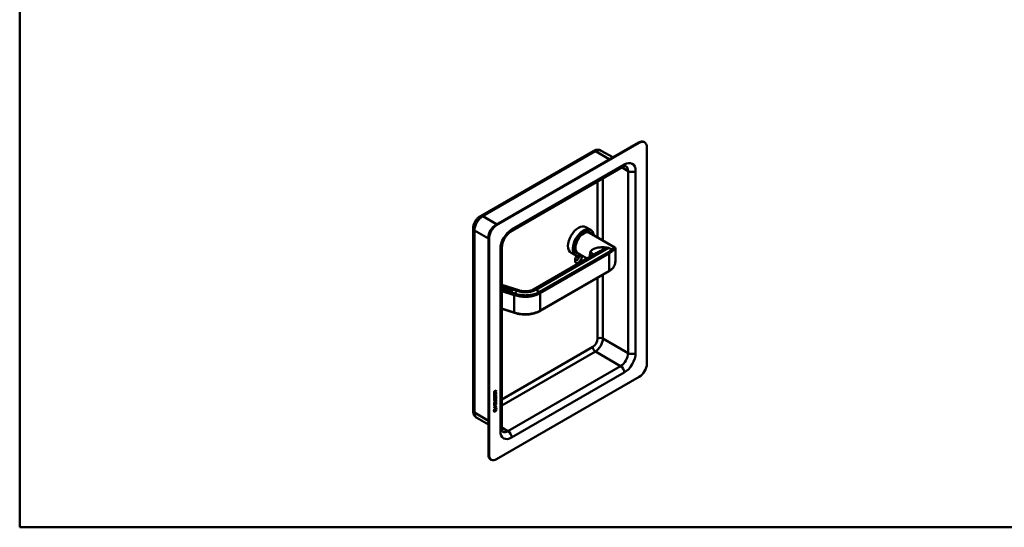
# Model space of a CAD drawing. Header units: millimetres. Extents: x 20 to 833, y 20 to 574.
# Tile 1 of 4: x 20 to 391, y 20 to 211. Entities that reach past the tile are written whole.
import ezdxf

# ---------------------------------------------------------------- set-up
doc = ezdxf.new("R2010")
doc.units = ezdxf.units.MM
doc.header["$LTSCALE"] = 2
for name, color, linetype, lineweight in [('Sichtbare Kanten(DIN)', 7, 'Continuous', 50), ('Sichtbare tangentiale Kanten(DIN)', 7, 'Continuous', 50), ('Skizziergeometrie(DIN)', 7, 'Continuous', 50)]:
    doc.layers.add(name, color=color, linetype=linetype, lineweight=lineweight)

# ---------------------------------------------------------------- blocks, each defined once
blk = doc.blocks.new('Ränder Standardrahmen')
at = {"layer": 'Skizziergeometrie(DIN)', "flags": 128}
blk.add_lwpolyline([(10, 10), (10, 287), (410, 287), (410, 10), (10, 10)], dxfattribs=at)

msp = doc.modelspace()

# ---------------------------------------------------------------- linework, layer by layer
at = {"layer": 'Sichtbare Kanten(DIN)'}
for p, q in [((253.098, 165.017), (199.358, 133.99)), ((253.381, 164.854), (199.641, 133.827)), ((255.381, 165.052), (255.098, 165.215)), ((256.209, 81.571), (256.209, 163.221)), ((235.935, 161.759), (193.508, 137.264)), ((243.356, 159.393), (239.035, 161.887)), ((247.31, 155.773), (204.884, 131.278)), ((190.77, 132.521), (190.77, 63.935)), ((233.271, 133.125), (235.081, 132.079)), ((234.524, 131.246), (234.694, 131.148)), ((234.651, 130.942), (244.175, 125.444)), ((196.53, 129.091), (196.53, 47.442)), ((196.813, 128.928), (196.813, 47.278)), ((201.641, 125.662), (201.641, 57.076)), ((237.44, 123.436), (213.507, 109.618)), ((227.671, 123.425), (229.481, 122.38)), ((229.924, 123.279), (230.094, 123.181)), ((230.251, 123.321), (233.746, 121.303)), ((236.256, 124.935), (236.256, 124.935)), ((244.411, 121.457), (244.411, 124.967)), ((241.985, 116.497), (215.963, 101.474)), ((201.641, 111.341), (207.963, 109.318)), ((201.913, 110.424), (201.641, 110.141)), ((201.641, 110.293), (201.664, 110.285)), ((201.641, 110.286), (201.664, 110.279)), ((201.664, 110.285), (201.825, 110.453)), ((201.664, 110.279), (201.825, 110.446)), ((201.664, 110.285), (201.664, 110.279)), ((201.728, 109.98), (202.098, 110.365)), ((202.2, 109.829), (201.728, 109.98)), ((201.733, 109.979), (202.098, 110.359)), ((201.825, 110.453), (201.913, 110.424)), ((201.825, 110.453), (201.825, 110.446)), ((201.825, 110.446), (201.908, 110.419)), ((201.98, 110.123), (201.861, 109.999)), ((201.861, 109.999), (202.245, 109.876)), ((201.861, 109.999), (201.861, 109.992)), ((201.861, 109.992), (202.24, 109.871)), ((202.317, 110.015), (201.98, 110.123)), ((202.141, 110.29), (202.025, 110.17)), ((202.025, 110.17), (202.362, 110.062)), ((202.025, 110.17), (202.025, 110.163)), ((202.025, 110.163), (202.358, 110.057)), ((202.098, 110.365), (202.565, 110.215)), ((202.098, 110.365), (202.098, 110.359)), ((202.098, 110.359), (202.56, 110.21)), ((202.52, 110.169), (202.141, 110.29)), ((202.245, 109.876), (202.2, 109.829)), ((202.362, 110.062), (202.317, 110.015)), ((202.486, 109.951), (202.698, 110.173)), ((202.486, 109.945), (202.698, 110.166)), ((202.565, 110.215), (202.52, 110.169)), ((202.527, 109.837), (202.527, 109.831)), ((202.786, 110.145), (202.57, 109.92)), ((202.637, 109.744), (202.639, 109.743)), ((202.637, 109.737), (202.639, 109.736)), ((202.698, 110.173), (202.786, 110.145)), ((202.698, 110.173), (202.698, 110.166)), ((202.698, 110.166), (202.781, 110.14)), ((202.934, 109.804), (203.15, 110.028)), ((202.934, 109.797), (203.15, 110.022)), ((203.238, 110), (203.025, 109.779)), ((203.092, 109.643), (203.092, 109.637)), ((203.15, 110.028), (203.238, 110)), ((203.15, 110.028), (203.15, 110.022)), ((203.15, 110.022), (203.233, 109.995)), ((203.348, 109.8), (203.348, 109.794)), ((203.352, 109.783), (203.352, 109.777)), ((203.358, 109.776), (203.361, 109.773)), ((203.358, 109.77), (203.361, 109.767)), ((203.469, 109.861), (203.464, 109.861)), ((203.486, 109.551), (203.487, 109.553)), ((203.486, 109.551), (203.486, 109.544)), ((203.486, 109.544), (203.487, 109.546)), ((203.501, 109.579), (203.501, 109.573)), ((203.686, 109.453), (203.686, 109.446)), ((203.805, 109.788), (203.738, 109.75)), ((203.942, 109.61), (203.942, 109.604)), ((203.946, 109.593), (203.946, 109.587)), ((203.952, 109.586), (203.955, 109.583)), ((203.952, 109.58), (203.955, 109.577)), ((204.063, 109.671), (204.058, 109.671)), ((204.08, 109.361), (204.081, 109.362)), ((204.08, 109.361), (204.08, 109.354)), ((204.08, 109.354), (204.081, 109.356)), ((204.095, 109.389), (204.095, 109.383)), ((204.232, 109.179), (204.602, 109.564)), ((204.705, 109.028), (204.232, 109.179)), ((204.237, 109.177), (204.602, 109.557)), ((204.399, 109.598), (204.332, 109.56)), ((204.484, 109.321), (204.365, 109.197)), ((204.365, 109.197), (204.75, 109.075)), ((204.365, 109.197), (204.365, 109.191)), ((204.365, 109.191), (204.745, 109.07)), ((204.822, 109.213), (204.484, 109.321)), ((204.645, 109.489), (204.529, 109.368)), ((204.529, 109.368), (204.867, 109.26)), ((204.529, 109.368), (204.529, 109.362)), ((204.529, 109.362), (204.862, 109.255)), ((204.602, 109.564), (205.069, 109.414)), ((204.602, 109.564), (204.602, 109.557)), ((204.602, 109.557), (205.065, 109.409)), ((205.024, 109.367), (204.645, 109.489)), ((204.75, 109.075), (204.705, 109.028)), ((204.867, 109.26), (204.822, 109.213)), ((204.869, 108.975), (205.239, 109.36)), ((204.958, 108.946), (204.869, 108.975)), ((204.874, 108.973), (205.239, 109.353)), ((205.106, 109.1), (204.958, 108.946)), ((205.069, 109.414), (205.024, 109.367)), ((205.304, 109.037), (205.106, 109.1)), ((205.283, 109.284), (205.151, 109.147)), ((205.151, 109.147), (205.358, 109.081)), ((205.151, 109.147), (205.151, 109.141)), ((205.151, 109.141), (205.358, 109.074)), ((205.239, 109.36), (205.545, 109.262)), ((205.239, 109.36), (205.239, 109.353)), ((205.239, 109.353), (205.545, 109.255)), ((205.49, 109.218), (205.283, 109.284)), ((205.333, 108.827), (205.304, 109.037)), ((205.434, 108.794), (205.333, 108.827)), ((205.404, 109.014), (205.434, 108.794)), ((205.404, 109.014), (205.404, 109.008)), ((205.404, 109.008), (205.433, 108.794)), ((205.545, 109.262), (205.545, 109.255)), ((205.582, 109.143), (205.582, 109.137)), ((206.311, 100.791), (201.641, 102.286)), ((199.641, 45.645), (253.381, 76.672)), ((199.445, 70.938), (198.679, 70.495)), ((199.487, 70.913), (198.679, 70.446)), ((198.679, 70.446), (198.679, 70.875)), ((198.735, 70.942), (198.735, 70.652)), ((198.735, 70.652), (198.778, 70.628)), ((198.778, 70.918), (198.778, 70.628)), ((198.778, 70.628), (199.066, 70.794)), ((198.98, 71.238), (199.022, 71.213)), ((199.066, 70.794), (199.065, 71.084)), ((199.107, 71.275), (199.149, 71.25)), ((199.445, 71.587), (199.122, 71.153)), ((199.122, 71.153), (199.164, 71.129)), ((199.122, 71.153), (199.122, 70.876)), ((199.122, 70.876), (199.164, 70.851)), ((199.149, 71.25), (199.487, 71.704)), ((199.487, 71.562), (199.164, 71.129)), ((199.164, 71.129), (199.164, 70.851)), ((199.164, 70.851), (199.487, 71.038)), ((199.389, 70.626), (199.488, 70.683)), ((199.389, 70.088), (199.389, 70.626)), ((199.445, 71.647), (199.445, 71.587)), ((199.445, 71.587), (199.487, 71.562)), ((199.445, 71.013), (199.445, 70.938)), ((199.445, 70.938), (199.487, 70.913)), ((199.445, 70.658), (199.446, 70.047)), ((199.487, 71.704), (199.487, 71.562)), ((199.487, 71.038), (199.487, 70.913)), ((199.488, 70.683), (199.488, 70.022)), ((198.679, 70.209), (198.778, 70.266)), ((198.68, 69.554), (198.679, 70.209)), ((199.446, 70.047), (198.68, 69.603)), ((199.488, 70.022), (198.68, 69.554)), ((198.681, 67.644), (199.146, 67.914)), ((199.111, 67.819), (198.681, 67.57)), ((199.153, 67.794), (198.681, 67.521)), ((198.681, 67.521), (198.681, 67.644)), ((198.681, 67.013), (199.154, 67.286)), ((199.104, 67.183), (198.681, 66.939)), ((199.147, 67.159), (198.681, 66.89)), ((198.681, 66.89), (198.681, 67.013)), ((198.682, 66.703), (198.78, 66.76)), ((198.728, 69.33), (198.824, 69.353)), ((198.729, 68.499), (198.825, 68.521)), ((198.735, 70.241), (198.736, 69.759)), ((198.736, 69.759), (198.778, 69.735)), ((198.742, 68.952), (198.744, 68.948)), ((198.743, 68.121), (198.745, 68.116)), ((198.77, 68.918), (198.812, 68.894)), ((198.77, 68.087), (198.813, 68.062)), ((198.778, 70.266), (198.778, 69.735)), ((198.778, 69.735), (199.031, 69.881)), ((198.78, 66.76), (198.78, 66.229)), ((198.785, 68.928), (198.787, 68.923)), ((198.785, 68.096), (198.787, 68.092)), ((198.978, 69.008), (198.981, 69.015)), ((198.979, 68.176), (198.982, 68.184)), ((199.031, 70.353), (199.129, 70.41)), ((199.031, 69.881), (199.031, 70.353)), ((199.033, 66.848), (199.132, 66.905)), ((199.033, 66.375), (199.033, 66.848)), ((199.086, 69.245), (199.128, 69.22)), ((199.086, 68.413), (199.129, 68.389)), ((199.087, 70.386), (199.087, 69.962)), ((199.087, 69.962), (199.13, 69.938)), ((199.089, 66.88), (199.09, 66.457)), ((199.099, 69.318), (199.142, 69.293)), ((199.1, 68.486), (199.142, 68.462)), ((199.129, 70.41), (199.13, 69.938)), ((199.13, 69.938), (199.389, 70.088)), ((199.132, 66.905), (199.132, 66.432)), ((199.152, 69.487), (199.194, 69.462)), ((199.152, 68.655), (199.195, 68.631)), ((199.232, 69.572), (199.228, 69.57)), ((199.232, 68.74), (199.229, 68.738)), ((199.232, 69.572), (199.274, 69.547)), ((199.232, 68.74), (199.275, 68.716)), ((199.274, 69.547), (199.271, 69.545)), ((199.275, 68.716), (199.271, 68.714)), ((199.305, 67.859), (199.348, 67.835)), ((199.311, 69.579), (199.354, 69.554)), ((199.312, 68.747), (199.354, 68.723)), ((199.391, 69.119), (199.433, 69.094)), ((199.391, 67.12), (199.49, 67.177)), ((199.392, 66.583), (199.391, 67.12)), ((199.392, 68.287), (199.434, 68.263)), ((199.402, 67.682), (199.402, 67.686)), ((199.446, 70.047), (199.488, 70.022)), ((199.448, 67.153), (199.448, 66.541)), ((199.49, 67.177), (199.49, 66.516)), ((198.534, 63.781), (198.663, 64.552)), ((199.641, 64.421), (198.534, 63.781)), ((199.599, 64.445), (198.543, 63.835)), ((198.663, 64.552), (199.513, 65.044)), ((198.664, 63.763), (199.511, 64.253)), ((199.469, 63.904), (198.664, 63.439)), ((199.512, 63.88), (198.664, 63.39)), ((198.664, 63.39), (198.664, 63.763)), ((198.682, 66.049), (198.682, 66.703)), ((199.448, 66.541), (198.682, 66.098)), ((199.49, 66.516), (198.682, 66.049)), ((198.682, 65.79), (199.49, 66.257)), ((198.991, 65.894), (198.682, 65.716)), ((199.033, 65.87), (198.682, 65.667)), ((198.682, 65.667), (198.682, 65.79)), ((199.448, 65.527), (198.682, 65.084)), ((199.491, 65.503), (198.682, 65.035)), ((198.682, 65.158), (199.034, 65.361)), ((198.682, 65.035), (198.682, 65.158)), ((198.738, 66.736), (198.738, 66.254)), ((198.738, 66.254), (198.78, 66.229)), ((198.78, 66.229), (199.033, 66.375)), ((198.991, 65.894), (199.033, 65.87)), ((199.034, 65.361), (199.033, 65.87)), ((199.09, 66.457), (199.132, 66.432)), ((199.448, 66.159), (199.092, 65.953)), ((199.092, 65.953), (199.134, 65.928)), ((199.092, 65.953), (199.092, 65.444)), ((199.092, 65.444), (199.135, 65.42)), ((199.132, 66.432), (199.392, 66.583)), ((199.49, 66.134), (199.134, 65.928)), ((199.134, 65.928), (199.135, 65.42)), ((199.135, 65.42), (199.491, 65.626)), ((199.448, 66.541), (199.49, 66.516)), ((199.448, 66.233), (199.448, 66.159)), ((199.448, 66.159), (199.49, 66.134)), ((199.448, 65.601), (199.448, 65.527)), ((199.448, 65.527), (199.491, 65.503)), ((199.469, 64.228), (199.469, 63.904)), ((199.469, 63.904), (199.512, 63.88)), ((199.479, 65.024), (199.599, 64.445)), ((199.49, 66.257), (199.49, 66.134)), ((199.491, 65.626), (199.491, 65.503)), ((199.511, 64.253), (199.512, 63.88)), ((199.513, 65.044), (199.641, 64.421)), ((199.599, 64.445), (199.641, 64.421)), ((196.53, 58.691), (192.208, 61.186)), ((197.641, 45.447), (197.358, 45.611))]:
    msp.add_line(p, q, dxfattribs=at)
for centre, major_axis, ratio, start_param, end_param in [((253.098, 161.751), (2, 3.464), 0.5773503, 0, 0.7853982), ((253.381, 161.588), (2, 3.464), 0.5773503, 5.4977871, 7.0685835), ((199.358, 130.724), (-2, -3.464), 0.5773503, 3.9269908, 5.4977871), ((199.641, 130.561), (2, 3.464), 0.5773503, 0.7853982, 2.3561945), ((230.471, 128.275), (-2.8, -4.85), 0.5773503, 3.1415927, 6.2831853), ((232.281, 127.23), (2.8, 4.85), 0.5773503, 5.616239, 10.0917243), ((232.338, 127.197), (-2.76, -4.78), 0.5773503, 2.4932761, 6.9315019), ((232.338, 127.197), (2.34, 4.053), 0.5773503, 5.9355207, 9.7724426), ((232.394, 127.164), (2.3, 3.984), 0.5773503, 5.9872224, 9.7207409), ((232.451, 127.132), (-2.2, -3.811), 0.5773503, 3.1415927, 6.2831853), ((232.451, 127.132), (-2.26, -3.914), 0.5773503, 2.9106512, 6.5141268), ((232.309, 127.213), (2.32, 4.018), 0.5773503, 6.0274328, 7.0642824), ((232.224, 127.262), (2.3, 3.984), 0.5773503, 0, 0.2200524), ((232.168, 127.295), (2.32, 4.018), 0.5773503, 6.1459819, 6.2527018), ((230.471, 121.253), (-0.93, -1.611), 0.5773503, 4.427919, 8.9074708), ((232.309, 127.213), (-2.32, -4.018), 0.5773503, 5.5020883, 6.5389379), ((232.224, 127.262), (-2.3, -3.984), 0.5773503, 6.0631329, 6.2831853), ((232.168, 127.295), (-2.32, -4.018), 0.5773503, 0.0304835, 0.1372034), ((229.905, 121.58), (-0.53, -0.918), 0.5773503, 5.8272815, 8.7701358), ((204.071, 110.116), (-1.642, -0.294), 0.2309529, 5.975628, 6.6939674), ((204.071, 110.11), (-1.642, -0.294), 0.2309529, 5.975628, 6.2335522), ((210.291, 111.422), (-7.763, -1.596), 0.0856843, 6.1593643, 6.4342973), ((210.291, 111.415), (-7.763, -1.596), 0.0856843, 6.2655669, 6.4342973), ((202.427, 110.642), (0.513, -0.928), 0.5705862, 5.7402878, 6.4587518), ((203.371, 109.782), (0.0229, -0.0218), 0.433477, 4.2317713, 4.5398494), ((203.371, 109.776), (0.0229, -0.0218), 0.433477, 4.2317713, 4.5398494), ((203.178, 109.765), (0.32, -0.2), 0.450106, 5.6516471, 6.1733399), ((203.178, 109.759), (0.32, -0.2), 0.450106, 5.6516471, 6.1733399), ((203.559, 109.7), (0.207, -0.118), 0.5340146, 2.3226295, 2.7804608), ((204.078, 109.429), (0.687, -0.411), 0.1980655, 2.7066199, 2.7657608), ((203.965, 109.592), (-0.0229, 0.0218), 0.433477, 1.0901786, 1.3982568), ((203.965, 109.586), (-0.0229, 0.0218), 0.433477, 1.0901786, 1.3982568), ((203.771, 109.576), (-0.32, 0.2), 0.4498595, 2.5105613, 3.0319491), ((203.771, 109.569), (-0.32, 0.2), 0.4498595, 2.5105613, 3.0319491), ((204.152, 109.511), (-0.206, 0.117), 0.5339441, 5.4591452, 5.9194389), ((204.626, 109.269), (-0.641, 0.381), 0.20617, 5.8288942, 5.8898536), ((205.318, 109.31), (0.352, -0.198), 0.6389549, 5.2892437, 6.1200512), ((205.157, 109.117), (0.425, 0.029), 0.3026485, 5.9608048, 6.9335493), ((205.157, 109.11), (0.425, 0.029), 0.3026485, 5.9608048, 6.2622393), ((207.597, 108.175), (0.366, 1.143), 0.3958454, 6.282649, 6.2831853), ((214.207, 108.406), (-0.7, 1.212), 0.5773503, 0, 0.0026619), ((206.433, 101.172), (-0.122, -0.381), 0.3958454, 0, 0.00247), ((215.763, 101.82), (0.2, -0.346), 0.5773503, 6.2769551, 6.2831853), ((253.381, 79.938), (-2, -3.464), 0.5773503, 0.7853982, 2.3561945), ((199.069, 70.883), (0.176, -0.345), 0.820823, 3.18389, 4.1566344), ((199.111, 70.858), (0.176, -0.345), 0.820823, 3.18389, 4.1566344), ((198.717, 70.604), (0.367, 0.732), 0.3493643, 5.9412708, 6.7720784), ((198.675, 70.628), (0.367, 0.732), 0.3493643, 5.9412708, 6.1771749), ((199.099, 70.175), (-0.325, -1.256), 0.1533152, 6.0268629, 6.0878223), ((199.124, 69.438), (-0.35, -1.35), 0.1467424, 6.0372359, 6.0963768), ((198.953, 69.333), (-0.178, -0.418), 0.3259014, 6.003222, 6.2433838), ((198.955, 68.506), (-0.18, -0.422), 0.32434, 6.0050147, 6.2438952), ((199.141, 70.15), (-0.325, -1.256), 0.1533152, 6.0268629, 6.0878223), ((199.166, 69.413), (-0.35, -1.35), 0.1467424, 6.0372359, 6.0963768), ((198.995, 69.309), (-0.178, -0.418), 0.3259014, 6.003222, 6.4635157), ((198.998, 68.482), (-0.18, -0.422), 0.32434, 6.0050147, 6.462846), ((198.962, 69.006), (-0.0283, -0.0614), 0.2141122, 1.3869835, 1.6950616), ((198.962, 68.175), (-0.0283, -0.0614), 0.2141122, 1.3869835, 1.6950616), ((198.023, 68.086), (1.39, -0.562), 0.6424682, 5.8188792, 6.5372185), ((198.068, 65.762), (1.353, 2.2), 0.2164514, 5.9459902, 6.6644541), ((198.066, 68.062), (1.39, -0.562), 0.6424682, 5.8188792, 6.5372185), ((192.766, 70.317), (6.604, -2.803), 0.2352596, 6.1079781, 6.3829111), ((199.046, 68.913), (-0.258, -0.67), 0.2803173, 3.0974134, 3.4600953), ((199.047, 68.083), (-0.257, -0.669), 0.2805319, 3.097385, 3.4603351), ((199.088, 68.889), (-0.258, -0.67), 0.2803173, 2.9387075, 3.4600953), ((199.089, 68.058), (-0.257, -0.669), 0.2805319, 2.9386423, 3.4603351), ((198.025, 65.787), (1.353, 2.2), 0.2164514, 5.9459902, 6.2453821), ((199.358, 49.075), (-2, -3.464), 0.5773503, 5.4977871, 6.2831853), ((199.641, 48.911), (-2, -3.464), 0.5773503, 5.4977871, 7.0685835)]:
    msp.add_ellipse(centre, major_axis=major_axis, ratio=ratio, start_param=start_param, end_param=end_param, dxfattribs=at)
for points, knots in [([(239.035, 161.887), (238.825, 162.008), (238.599, 162.1), (238.142, 162.219), (237.912, 162.248), (237.466, 162.253), (237.251, 162.23), (236.841, 162.147), (236.647, 162.087), (236.277, 161.941), (236.102, 161.855), (235.935, 161.759)], [0.78539816, 0.78539816, 0.78539816, 0.78539816, 0.9424778, 0.9424778, 1.09955743, 1.09955743, 1.25663706, 1.25663706, 1.41371669, 1.41371669, 1.57079633, 1.57079633, 1.57079633, 1.57079633]), ([(248.31, 156.071), (248.31, 156.071), (248.31, 156.071), (248.285, 156.078), (248.26, 156.083), (248.168, 156.084), (248.103, 156.08), (247.932, 156.045), (247.827, 156.015), (247.588, 155.921), (247.454, 155.856), (247.31, 155.773)], [0.78539816, 0.78539816, 0.78539816, 0.78539816, 0.9424778, 0.9424778, 1.09955743, 1.09955743, 1.25663706, 1.25663706, 1.41371669, 1.41371669, 1.57079633, 1.57079633, 1.57079633, 1.57079633]), ([(193.508, 137.264), (193.174, 137.071), (192.873, 136.838), (192.324, 136.315), (192.077, 136.025), (191.638, 135.403), (191.446, 135.071), (191.127, 134.38), (191, 134.02), (190.821, 133.284), (190.77, 132.906), (190.77, 132.521)], [1.5707963, 1.5707963, 1.5707963, 1.5707963, 1.8849556, 1.8849556, 2.1991149, 2.1991149, 2.5132741, 2.5132741, 2.8274334, 2.8274334, 3.1415927, 3.1415927, 3.1415927, 3.1415927]), ([(204.884, 131.278), (204.658, 131.148), (204.409, 130.971), (203.892, 130.522), (203.623, 130.245), (203.103, 129.611), (202.853, 129.25), (202.409, 128.489), (202.216, 128.087), (201.913, 127.297), (201.802, 126.909), (201.669, 126.224), (201.641, 125.922), (201.641, 125.662)], [1.5707963, 1.5707963, 1.5707963, 1.5707963, 1.8179228, 1.8179228, 2.0784055, 2.0784055, 2.3493544, 2.3493544, 2.6241933, 2.6241933, 2.8954114, 2.8954114, 3.1415927, 3.1415927, 3.1415927, 3.1415927]), ([(244.174, 125.444), (244.234, 125.409), (244.287, 125.358), (244.351, 125.262), (244.371, 125.217), (244.401, 125.118), (244.407, 125.068), (244.41, 125.005), (244.411, 124.987), (244.411, 124.968)], [0, 0, 0, 0, 0.07712177, 0.07712177, 0.14522225, 0.14522225, 0.24305069, 0.24305069, 0.28676336, 0.28676336, 0.28676336, 0.28676336]), ([(244.41, 121.324), (244.406, 120.803), (244.375, 120.286), (244.21, 119.243), (244.06, 118.711), (243.689, 117.972), (243.512, 117.713), (243.305, 117.501)], [0.0228991, 0.0228991, 0.0228991, 0.0228991, 0.4180602, 0.4180602, 0.8749731, 0.8749731, 1.1645318, 1.1645318, 1.1645318, 1.1645318]), ([(243.294, 117.488), (243.221, 117.415), (243.145, 117.343), (242.987, 117.201), (242.905, 117.132), (242.736, 116.997), (242.648, 116.931), (242.468, 116.801), (242.375, 116.738), (242.184, 116.615), (242.085, 116.556), (241.985, 116.497)], [1.30450231, 1.30450231, 1.30450231, 1.30450231, 1.35776111, 1.35776111, 1.41101992, 1.41101992, 1.46427872, 1.46427872, 1.51753752, 1.51753752, 1.57079633, 1.57079633, 1.57079633, 1.57079633]), ([(202.934, 109.804), (202.914, 109.783), (202.89, 109.763), (202.842, 109.74), (202.824, 109.734), (202.783, 109.725), (202.763, 109.724), (202.718, 109.725), (202.695, 109.728), (202.661, 109.736), (202.65, 109.739), (202.639, 109.743)], [0, 0, 0, 0, 0.030130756, 0.030130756, 0.046431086, 0.046431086, 0.062072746, 0.062072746, 0.079974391, 0.079974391, 0.089297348, 0.089297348, 0.089297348, 0.089297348]), ([(202.639, 109.736), (202.65, 109.733), (202.661, 109.73), (202.695, 109.722), (202.718, 109.718), (202.763, 109.717), (202.783, 109.719), (202.824, 109.727), (202.842, 109.734), (202.89, 109.757), (202.914, 109.777), (202.934, 109.797)], [-0.089297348, -0.089297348, -0.089297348, -0.089297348, -0.079974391, -0.079974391, -0.062072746, -0.062072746, -0.046431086, -0.046431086, -0.030130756, -0.030130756, 0, 0, 0, 0]), ([(207.963, 109.318), (208.393, 109.18), (208.85, 109.064), (209.636, 108.947), (209.955, 108.92), (210.712, 108.902), (211.16, 108.928), (212.008, 109.053), (212.419, 109.155), (213.049, 109.382), (213.298, 109.497), (213.506, 109.617)], [0, 0, 0, 0, 0.3758296, 0.3758296, 0.615187, 0.615187, 0.9443528, 0.9443528, 1.2745142, 1.2745142, 1.5284871, 1.5284871, 1.5284871, 1.5284871]), ([(215.962, 101.473), (215.333, 101.11), (214.596, 100.808), (213.015, 100.367), (212.151, 100.222), (210.422, 100.108), (209.534, 100.134), (207.857, 100.35), (207.056, 100.553), (206.312, 100.791)], [0, 0, 0, 0, 0.6553372, 0.6553372, 1.3111067, 1.3111067, 1.9605323, 1.9605323, 2.5987322, 2.5987322, 2.5987322, 2.5987322]), ([(199.305, 67.859), (199.303, 67.861), (199.3, 67.862), (199.28, 67.871), (199.26, 67.872), (199.199, 67.864), (199.153, 67.844), (199.111, 67.819)], [0.060556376, 0.060556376, 0.060556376, 0.060556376, 0.064390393, 0.064390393, 0.08887549, 0.08887549, 0.134135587, 0.134135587, 0.134135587, 0.134135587]), ([(199.402, 67.686), (199.402, 67.701), (199.402, 67.716), (199.397, 67.757), (199.391, 67.782), (199.37, 67.819), (199.356, 67.832), (199.322, 67.846), (199.302, 67.848), (199.241, 67.84), (199.196, 67.819), (199.153, 67.794)], [0, 0, 0, 0, 0.01400423, 0.01400423, 0.0408947, 0.0408947, 0.06439039, 0.06439039, 0.08887549, 0.08887549, 0.13413559, 0.13413559, 0.13413559, 0.13413559]), ([(190.77, 63.935), (190.77, 63.742), (190.783, 63.547), (190.841, 63.154), (190.887, 62.956), (191.02, 62.559), (191.108, 62.361), (191.335, 61.978), (191.475, 61.793), (191.807, 61.457), (191.999, 61.307), (192.208, 61.186)], [3.14159265, 3.14159265, 3.14159265, 3.14159265, 3.29867229, 3.29867229, 3.45575192, 3.45575192, 3.61283155, 3.61283155, 3.76991118, 3.76991118, 3.92699082, 3.92699082, 3.92699082, 3.92699082]), ([(201.641, 57.076), (201.641, 56.911), (201.652, 56.762), (201.69, 56.508), (201.717, 56.402), (201.772, 56.237), (201.801, 56.178), (201.848, 56.099), (201.865, 56.08), (201.883, 56.061), (201.884, 56.062), (201.884, 56.062)], [3.14159265, 3.14159265, 3.14159265, 3.14159265, 3.29867229, 3.29867229, 3.45575192, 3.45575192, 3.61283155, 3.61283155, 3.76991118, 3.76991118, 3.92699082, 3.92699082, 3.92699082, 3.92699082])]:
    msp.add_open_spline(points, degree=3, knots=knots, dxfattribs=at)
for points in [[(244.41, 124.968), (244.41, 124.968), (244.41, 124.967), (244.41, 124.967)], [(244.41, 121.457), (244.41, 121.443), (244.41, 121.429), (244.41, 121.415)], [(203.024, 109.6), (203.027, 109.602), (203.092, 109.643), (203.092, 109.643)], [(203.162, 109.516), (203.089, 109.545), (203.032, 109.591), (203.024, 109.6)], [(203.028, 109.596), (203.043, 109.605), (203.092, 109.637), (203.092, 109.637)], [(203.092, 109.643), (203.092, 109.643), (203.131, 109.603), (203.19, 109.574)], [(203.092, 109.637), (203.092, 109.637), (203.131, 109.597), (203.19, 109.568)], [(203.222, 109.494), (203.203, 109.501), (203.183, 109.508), (203.162, 109.516)], [(203.19, 109.574), (203.259, 109.54), (203.323, 109.519), (203.383, 109.519)], [(203.19, 109.568), (203.259, 109.533), (203.323, 109.513), (203.383, 109.513)], [(203.4, 109.466), (203.343, 109.465), (203.285, 109.474), (203.222, 109.494)], [(203.278, 109.742), (203.244, 109.774), (203.232, 109.812), (203.274, 109.854)], [(203.247, 109.797), (203.248, 109.813), (203.256, 109.83), (203.274, 109.848)], [(203.274, 109.854), (203.287, 109.868), (203.291, 109.87), (203.297, 109.874)], [(203.274, 109.848), (203.287, 109.861), (203.291, 109.863), (203.297, 109.868)], [(203.379, 109.676), (203.331, 109.701), (203.3, 109.722), (203.278, 109.742)], [(203.297, 109.874), (203.333, 109.902), (203.397, 109.922), (203.476, 109.915)], [(203.297, 109.868), (203.333, 109.895), (203.397, 109.915), (203.476, 109.909)], [(203.388, 109.85), (203.355, 109.834), (203.339, 109.806), (203.352, 109.783)], [(203.348, 109.794), (203.348, 109.788), (203.349, 109.782), (203.352, 109.777)], [(203.361, 109.773), (203.377, 109.756), (203.408, 109.736), (203.458, 109.71)], [(203.361, 109.767), (203.377, 109.749), (203.408, 109.73), (203.458, 109.704)], [(203.42, 109.655), (203.414, 109.658), (203.38, 109.676), (203.379, 109.676)], [(203.587, 109.541), (203.558, 109.499), (203.498, 109.469), (203.4, 109.466)], [(203.495, 109.598), (203.483, 109.614), (203.459, 109.632), (203.42, 109.655)], [(203.458, 109.71), (203.533, 109.672), (203.569, 109.642), (203.59, 109.611)], [(203.458, 109.704), (203.533, 109.665), (203.569, 109.636), (203.59, 109.604)], [(203.476, 109.915), (203.544, 109.909), (203.602, 109.896), (203.674, 109.866)], [(203.476, 109.909), (203.544, 109.903), (203.602, 109.889), (203.674, 109.859)], [(203.487, 109.553), (203.503, 109.569), (203.505, 109.582), (203.495, 109.598)], [(203.487, 109.546), (203.497, 109.556), (203.501, 109.564), (203.501, 109.573)], [(203.65, 109.806), (203.599, 109.833), (203.548, 109.851), (203.49, 109.859)], [(203.59, 109.611), (203.604, 109.59), (203.604, 109.567), (203.587, 109.541)], [(203.59, 109.604), (203.596, 109.595), (203.599, 109.586), (203.6, 109.577)], [(203.618, 109.41), (203.621, 109.412), (203.686, 109.453), (203.686, 109.453)], [(203.756, 109.326), (203.683, 109.355), (203.626, 109.401), (203.618, 109.41)], [(203.622, 109.406), (203.637, 109.415), (203.686, 109.446), (203.686, 109.446)], [(203.738, 109.75), (203.738, 109.75), (203.678, 109.791), (203.65, 109.806)], [(203.674, 109.866), (203.704, 109.853), (203.747, 109.832), (203.778, 109.809)], [(203.674, 109.859), (203.704, 109.846), (203.747, 109.825), (203.778, 109.803)], [(203.686, 109.453), (203.686, 109.453), (203.725, 109.413), (203.784, 109.384)], [(203.686, 109.446), (203.686, 109.446), (203.725, 109.407), (203.784, 109.378)], [(203.816, 109.304), (203.796, 109.31), (203.777, 109.318), (203.756, 109.326)], [(203.778, 109.809), (203.787, 109.803), (203.805, 109.788), (203.805, 109.788)], [(203.778, 109.803), (203.784, 109.799), (203.795, 109.79), (203.801, 109.786)], [(203.784, 109.384), (203.852, 109.35), (203.917, 109.329), (203.977, 109.329)], [(203.784, 109.378), (203.852, 109.343), (203.917, 109.323), (203.977, 109.322)], [(203.994, 109.276), (203.937, 109.275), (203.879, 109.284), (203.816, 109.304)], [(203.872, 109.552), (203.838, 109.584), (203.826, 109.622), (203.868, 109.664)], [(203.841, 109.606), (203.842, 109.623), (203.85, 109.64), (203.868, 109.658)], [(203.868, 109.664), (203.881, 109.678), (203.885, 109.68), (203.891, 109.684)], [(203.868, 109.658), (203.881, 109.671), (203.885, 109.673), (203.891, 109.677)], [(203.973, 109.486), (203.924, 109.511), (203.894, 109.532), (203.872, 109.552)], [(203.891, 109.684), (203.927, 109.712), (203.991, 109.732), (204.07, 109.725)], [(203.891, 109.677), (203.927, 109.705), (203.991, 109.725), (204.07, 109.718)], [(203.982, 109.66), (203.949, 109.644), (203.933, 109.616), (203.946, 109.593)], [(203.942, 109.604), (203.942, 109.598), (203.943, 109.592), (203.946, 109.587)], [(203.955, 109.583), (203.971, 109.566), (204.002, 109.546), (204.052, 109.52)], [(203.955, 109.577), (203.971, 109.559), (204.002, 109.54), (204.052, 109.514)], [(204.013, 109.465), (204.007, 109.468), (203.974, 109.486), (203.973, 109.486)], [(204.18, 109.351), (204.152, 109.309), (204.092, 109.279), (203.994, 109.276)], [(204.089, 109.408), (204.077, 109.424), (204.053, 109.442), (204.013, 109.465)], [(204.052, 109.52), (204.127, 109.482), (204.163, 109.452), (204.184, 109.421)], [(204.052, 109.514), (204.127, 109.475), (204.163, 109.446), (204.184, 109.414)], [(204.07, 109.725), (204.138, 109.719), (204.196, 109.706), (204.267, 109.676)], [(204.07, 109.718), (204.138, 109.713), (204.196, 109.699), (204.267, 109.669)], [(204.081, 109.362), (204.097, 109.379), (204.099, 109.391), (204.089, 109.408)], [(204.081, 109.356), (204.09, 109.366), (204.095, 109.374), (204.095, 109.383)], [(204.244, 109.615), (204.193, 109.643), (204.142, 109.66), (204.084, 109.669)], [(204.184, 109.421), (204.198, 109.4), (204.198, 109.377), (204.18, 109.351)], [(204.184, 109.414), (204.19, 109.405), (204.193, 109.396), (204.194, 109.387)], [(204.332, 109.56), (204.332, 109.56), (204.271, 109.6), (204.244, 109.615)], [(204.267, 109.676), (204.298, 109.663), (204.341, 109.642), (204.372, 109.619)], [(204.267, 109.669), (204.298, 109.656), (204.341, 109.635), (204.372, 109.613)], [(204.372, 109.619), (204.381, 109.613), (204.399, 109.598), (204.399, 109.598)], [(204.372, 109.613), (204.378, 109.609), (204.388, 109.6), (204.395, 109.595)], [(205.358, 109.081), (205.422, 109.061), (205.509, 109.048), (205.563, 109.104)], [(205.358, 109.074), (205.422, 109.054), (205.509, 109.041), (205.563, 109.097)], [(205.545, 109.262), (205.646, 109.227), (205.724, 109.161), (205.645, 109.079)], [(205.545, 109.255), (205.616, 109.231), (205.675, 109.191), (205.677, 109.142)], [(198.679, 70.875), (198.683, 71.021), (198.748, 71.21), (198.922, 71.31)], [(198.98, 71.238), (198.958, 71.25), (198.926, 71.248), (198.881, 71.222)], [(199.065, 71.084), (199.065, 71.173), (199.041, 71.265), (198.923, 71.197)], [(198.694, 68.827), (198.668, 68.891), (198.66, 68.962), (198.672, 69.076)], [(198.695, 67.996), (198.669, 68.06), (198.661, 68.131), (198.672, 68.245)], [(198.672, 69.076), (198.677, 69.125), (198.688, 69.199), (198.708, 69.267)], [(198.672, 68.245), (198.677, 68.293), (198.689, 68.368), (198.709, 68.436)], [(198.853, 68.769), (198.789, 68.743), (198.724, 68.753), (198.694, 68.827)], [(198.853, 67.937), (198.79, 67.911), (198.725, 67.921), (198.695, 67.996)], [(198.708, 69.267), (198.714, 69.287), (198.728, 69.33), (198.728, 69.33)], [(198.709, 68.436), (198.715, 68.455), (198.729, 68.499), (198.729, 68.499)], [(198.738, 69.2), (198.72, 69.107), (198.719, 69.033), (198.735, 68.972)], [(198.739, 68.369), (198.721, 68.276), (198.719, 68.202), (198.736, 68.141)], [(198.81, 68.793), (198.78, 68.781), (198.749, 68.777), (198.722, 68.784)], [(198.811, 67.962), (198.78, 67.949), (198.75, 67.945), (198.723, 67.952)], [(198.772, 69.34), (198.761, 69.299), (198.745, 69.234), (198.738, 69.2)], [(198.773, 68.509), (198.762, 68.468), (198.745, 68.402), (198.739, 68.369)], [(198.781, 69.176), (198.763, 69.083), (198.761, 69.009), (198.778, 68.948)], [(198.781, 68.344), (198.763, 68.252), (198.762, 68.177), (198.778, 68.116)], [(198.824, 69.353), (198.824, 69.353), (198.791, 69.227), (198.781, 69.176)], [(198.825, 68.521), (198.825, 68.521), (198.791, 68.395), (198.781, 68.344)], [(198.854, 68.814), (198.825, 68.798), (198.82, 68.797), (198.81, 68.793)], [(198.855, 67.983), (198.826, 67.967), (198.82, 67.966), (198.811, 67.962)], [(198.845, 68.887), (198.886, 68.892), (198.94, 68.934), (198.969, 68.989)], [(198.845, 68.056), (198.887, 68.061), (198.94, 68.103), (198.97, 68.158)], [(198.896, 68.79), (198.868, 68.774), (198.862, 68.772), (198.853, 68.769)], [(198.897, 67.958), (198.868, 67.942), (198.863, 67.941), (198.853, 67.937)], [(199.031, 69.036), (198.999, 68.949), (198.944, 68.865), (198.854, 68.814)], [(199.032, 68.205), (198.999, 68.117), (198.944, 68.034), (198.855, 67.983)], [(199.074, 69.012), (199.041, 68.924), (198.986, 68.841), (198.896, 68.79)], [(199.074, 68.18), (199.042, 68.093), (198.987, 68.009), (198.897, 67.958)], [(198.981, 69.015), (199.001, 69.062), (199.017, 69.125), (199.032, 69.214)], [(198.982, 68.184), (199.001, 68.231), (199.017, 68.293), (199.033, 68.382)], [(199.086, 69.245), (199.07, 69.158), (199.053, 69.094), (199.031, 69.036)], [(199.032, 69.214), (199.056, 69.348), (199.084, 69.433), (199.124, 69.511)], [(199.086, 68.413), (199.071, 68.326), (199.053, 68.262), (199.032, 68.205)], [(199.033, 68.382), (199.056, 68.516), (199.085, 68.602), (199.125, 68.68)], [(199.128, 69.22), (199.113, 69.133), (199.095, 69.069), (199.074, 69.012)], [(199.129, 68.389), (199.113, 68.302), (199.096, 68.238), (199.074, 68.18)], [(199.099, 69.318), (199.097, 69.307), (199.086, 69.246), (199.086, 69.245)], [(199.1, 68.486), (199.098, 68.475), (199.086, 68.414), (199.086, 68.413)], [(199.152, 69.487), (199.132, 69.446), (199.115, 69.391), (199.099, 69.318)], [(199.152, 68.655), (199.132, 68.615), (199.115, 68.56), (199.1, 68.486)], [(199.124, 69.511), (199.151, 69.562), (199.187, 69.607), (199.238, 69.645)], [(199.125, 68.68), (199.151, 68.731), (199.188, 68.776), (199.239, 68.813)], [(199.142, 69.293), (199.14, 69.282), (199.128, 69.221), (199.128, 69.22)], [(199.142, 68.462), (199.14, 68.451), (199.129, 68.39), (199.129, 68.389)], [(199.194, 69.462), (199.174, 69.422), (199.157, 69.367), (199.142, 69.293)], [(199.195, 68.631), (199.175, 68.59), (199.158, 68.535), (199.142, 68.462)], [(199.228, 69.57), (199.194, 69.55), (199.173, 69.527), (199.152, 69.487)], [(199.229, 68.738), (199.195, 68.718), (199.173, 68.695), (199.152, 68.655)], [(199.271, 69.545), (199.236, 69.525), (199.215, 69.502), (199.194, 69.462)], [(199.271, 68.714), (199.237, 68.694), (199.216, 68.671), (199.195, 68.631)], [(199.238, 69.645), (199.319, 69.704), (199.399, 69.718), (199.454, 69.646)], [(199.239, 68.813), (199.32, 68.873), (199.4, 68.886), (199.455, 68.815)], [(199.329, 69.062), (199.329, 69.062), (199.373, 69.17), (199.389, 69.273)], [(199.433, 69.094), (199.428, 69.092), (199.329, 69.062), (199.329, 69.062)], [(199.33, 68.231), (199.33, 68.231), (199.373, 68.339), (199.39, 68.441)], [(199.434, 68.263), (199.428, 68.261), (199.33, 68.231), (199.33, 68.231)], [(199.391, 69.119), (199.388, 69.118), (199.367, 69.111), (199.345, 69.104)], [(199.392, 68.287), (199.389, 68.286), (199.368, 68.28), (199.345, 68.273)], [(199.389, 69.273), (199.409, 69.393), (199.408, 69.483), (199.378, 69.53)], [(199.39, 68.441), (199.409, 68.562), (199.409, 68.652), (199.379, 68.699)], [(199.454, 69.39), (199.446, 69.277), (199.401, 69.143), (199.391, 69.119)], [(199.455, 68.559), (199.447, 68.446), (199.402, 68.312), (199.392, 68.287)], [(199.394, 69.69), (199.4, 69.685), (199.406, 69.678), (199.412, 69.671)], [(199.395, 68.859), (199.401, 68.853), (199.407, 68.847), (199.412, 68.839)], [(199.412, 69.671), (199.443, 69.63), (199.458, 69.567), (199.458, 69.479)], [(199.412, 68.839), (199.444, 68.798), (199.459, 68.736), (199.459, 68.648)], [(199.497, 69.365), (199.488, 69.252), (199.444, 69.119), (199.433, 69.094)], [(199.497, 68.534), (199.489, 68.421), (199.444, 68.288), (199.434, 68.263)], [(199.454, 69.646), (199.486, 69.605), (199.501, 69.543), (199.501, 69.455)], [(199.458, 69.479), (199.458, 69.451), (199.457, 69.422), (199.454, 69.39)], [(199.455, 68.815), (199.486, 68.774), (199.501, 68.711), (199.501, 68.623)], [(199.459, 68.648), (199.459, 68.62), (199.457, 68.591), (199.455, 68.559)], [(199.501, 69.455), (199.501, 69.427), (199.499, 69.398), (199.497, 69.365)], [(199.501, 68.623), (199.501, 68.595), (199.5, 68.566), (199.497, 68.534)]]:
    msp.add_open_spline(points, degree=3, dxfattribs=at)
at = {"layer": 'Sichtbare tangentiale Kanten(DIN)'}
for p, q in [((253.098, 165.017), (253.381, 164.854)), ((194.408, 137.175), (236.835, 161.67)), ((242.067, 158.649), (236.835, 161.67)), ((205.298, 132.194), (247.724, 156.689)), ((249.138, 154.239), (246.896, 155.534)), ((249.138, 85.654), (249.138, 154.239)), ((251.967, 154.239), (251.967, 85.654)), ((237.683, 129.191), (237.683, 150.215)), ((239.663, 151.358), (239.663, 128.048)), ((199.641, 134.154), (194.408, 137.175)), ((199.641, 133.827), (199.358, 133.99)), ((191.297, 63.2), (191.297, 131.786)), ((196.53, 128.765), (191.297, 131.786)), ((196.53, 129.091), (196.813, 128.928)), ((201.055, 56.26), (201.055, 124.846)), ((239.633, 124.544), (213.877, 109.674)), ((241.785, 125.335), (214.349, 109.495)), ((241.785, 123.702), (215.763, 108.679)), ((216.046, 108.189), (242.067, 123.213)), ((241.785, 125.335), (243.009, 124.628)), ((242.067, 123.213), (242.067, 116.681)), ((242.067, 116.681), (216.046, 101.657)), ((239.663, 115.157), (239.663, 91.124)), ((207.888, 109.327), (201.641, 111.326)), ((237.683, 91.124), (237.683, 114.014)), ((207.403, 109.041), (201.641, 110.885)), ((206.433, 108.031), (201.641, 109.564)), ((201.641, 108.974), (206.239, 107.502)), ((202.486, 109.951), (202.486, 109.945)), ((202.637, 109.744), (202.637, 109.737)), ((202.639, 109.743), (202.639, 109.736)), ((202.934, 109.804), (202.934, 109.797)), ((203.19, 109.574), (203.19, 109.568)), ((203.274, 109.854), (203.274, 109.848)), ((203.297, 109.874), (203.297, 109.868)), ((203.358, 109.776), (203.358, 109.77)), ((203.361, 109.773), (203.361, 109.767)), ((203.383, 109.519), (203.383, 109.513)), ((203.458, 109.71), (203.458, 109.704)), ((203.476, 109.915), (203.476, 109.909)), ((203.487, 109.553), (203.487, 109.546)), ((203.59, 109.611), (203.59, 109.604)), ((203.674, 109.866), (203.674, 109.859)), ((203.778, 109.809), (203.778, 109.803)), ((203.784, 109.384), (203.784, 109.378)), ((203.868, 109.664), (203.868, 109.658)), ((203.891, 109.684), (203.891, 109.677)), ((203.952, 109.586), (203.952, 109.58)), ((203.955, 109.583), (203.955, 109.577)), ((203.977, 109.329), (203.977, 109.322)), ((204.052, 109.52), (204.052, 109.514)), ((204.07, 109.725), (204.07, 109.718)), ((204.081, 109.362), (204.081, 109.356)), ((204.184, 109.421), (204.184, 109.414)), ((204.267, 109.676), (204.267, 109.669)), ((204.372, 109.619), (204.372, 109.613)), ((205.358, 109.081), (205.358, 109.074)), ((205.563, 109.104), (205.563, 109.097)), ((206.433, 108.031), (207.403, 109.041)), ((214.349, 109.495), (215.763, 108.679)), ((216.046, 108.189), (216.046, 101.657)), ((206.239, 100.97), (206.239, 107.502)), ((206.239, 100.97), (201.641, 102.442)), ((249.138, 85.654), (239.663, 91.124)), ((201.641, 68.192), (235.845, 87.94)), ((236.835, 86.225), (201.641, 65.906)), ((246.31, 80.755), (236.835, 86.225)), ((203.884, 56.26), (246.31, 80.755)), ((247.724, 78.305), (205.298, 53.81)), ((198.735, 70.942), (198.778, 70.918)), ((198.881, 71.222), (198.923, 71.197)), ((198.735, 68.972), (198.778, 68.948)), ((198.736, 68.141), (198.778, 68.116)), ((198.738, 69.2), (198.781, 69.176)), ((198.739, 68.369), (198.781, 68.344)), ((198.742, 68.952), (198.785, 68.928)), ((198.743, 68.121), (198.785, 68.096)), ((198.744, 68.948), (198.787, 68.923)), ((198.745, 68.116), (198.787, 68.092)), ((198.81, 68.793), (198.853, 68.769)), ((198.811, 67.962), (198.853, 67.937)), ((198.854, 68.814), (198.896, 68.79)), ((198.855, 67.983), (198.897, 67.958)), ((199.031, 69.036), (199.074, 69.012)), ((199.032, 68.205), (199.074, 68.18)), ((199.104, 67.183), (199.147, 67.159)), ((199.111, 67.819), (199.153, 67.794)), ((199.228, 69.57), (199.271, 69.545)), ((199.229, 68.738), (199.271, 68.714)), ((199.412, 69.671), (199.454, 69.646)), ((199.412, 68.839), (199.455, 68.815)), ((199.454, 69.39), (199.497, 69.365)), ((199.455, 68.559), (199.497, 68.534)), ((199.458, 69.479), (199.501, 69.455)), ((199.459, 68.648), (199.501, 68.623)), ((199.46, 67.766), (199.502, 67.742)), ((196.53, 60.179), (191.297, 63.2)), ((203.884, 56.26), (201.641, 57.555)), ((196.813, 47.278), (196.53, 47.442))]:
    msp.add_line(p, q, dxfattribs=at)
for centre, major_axis, ratio, start_param, end_param in [((236.835, 160.2), (-0.9, 1.559), 0.5773503, 5.4977871, 6.2831853), ((236.835, 158.077), (2.2, 3.811), 0.5773503, 0, 0.7853982), ((246.31, 157.505), (1, -1.732), 0.5773503, 0, 0.7853982), ((247.724, 151.79), (3, 5.196), 0.5773503, 5.4977871, 7.0685835), ((246.31, 152.606), (2, 3.464), 0.5773503, 5.4977871, 6.2831853), ((250.553, 155.056), (2, 0), 0.5773503, 3.9269908, 5.4977871), ((194.408, 135.705), (-0.9, 1.559), 0.5773503, 5.4977871, 6.2831853), ((194.408, 133.582), (2.2, 3.811), 0.5773503, 0.7853982, 2.3561945), ((192.57, 132.521), (-1.8, 0), 0.5773503, 0, 0.7853982), ((205.298, 127.295), (-3, -5.196), 0.5773503, 3.9269908, 5.4977871), ((203.884, 133.011), (1, -1.732), 0.5773503, 0, 0.7853982), ((199.641, 125.662), (2, 0), 0.5773503, 5.4977871, 6.2831853), ((237.825, 124.029), (-2.2, -3.811), 0.5773503, 5.1369498, 5.6012479), ((232.268, 123.242), (3.857, -1.06), 0.3363318, 0.3124707, 0.9108616), ((238.69, 128.168), (0.926, -3.891), 0.0558603, 0.3601678, 0.8012395), ((236.411, 126.805), (-7.6, 0), 0.5773503, 2.3561945, 2.6224885), ((241.785, 123.376), (-0.2, 0.346), 0.5773503, 3.9269908, 5.4977871), ((236.411, 126.479), (8, 0), 0.5773503, 5.4977871, 5.7640812), ((243.009, 124.302), (-0.284, 0.281), 0.7089346, 3.7533882, 5.3241845), ((241.785, 116.844), (0.2, -0.346), 0.5773503, 0, 0.7853982), ((236.411, 119.947), (-8, 0), 0.5773503, 2.3561945, 2.6224885), ((243.009, 117.77), (0.284, -0.281), 0.7089346, 0, 0.6117956), ((206.433, 107.704), (0.122, 0.381), 0.3958454, 0.6798863, 2.2506827), ((207.403, 107.408), (0.61, 1.905), 0.3958454, 0.1562876, 0.6798863), ((207.597, 108.175), (0.366, 1.143), 0.3958454, 0, 0.1562876), ((214.207, 108.406), (-0.7, 1.212), 0.5773503, 5.8376241, 6.2831853), ((214.349, 107.862), (1, -1.732), 0.5773503, 2.3561945, 2.6960314), ((215.763, 108.352), (-0.2, 0.346), 0.5773503, 3.9269908, 5.4977871), ((206.433, 101.172), (-0.122, -0.381), 0.3958454, 5.3922753, 6.2831853), ((215.763, 101.82), (0.2, -0.346), 0.5773503, 0, 0.7853982), ((235.845, 90.063), (1.3, 2.252), 0.5773503, 3.9269908, 5.4977871), ((236.835, 89.491), (-2, -3.464), 0.5773503, 0.7853982, 2.3561945), ((238.673, 90.553), (1.4, 0), 0.5773503, 0.7853982, 2.3561945), ((236.835, 87.368), (0.7, -1.212), 0.5773503, 3.9269908, 5.4977871), ((246.31, 84.021), (2, 3.464), 0.5773503, 3.9269908, 5.4977871), ((247.724, 83.204), (3, 5.196), 0.5773503, 3.9269908, 5.4977871), ((250.553, 86.47), (2, 0), 0.5773503, 3.9269908, 5.4977871), ((246.31, 79.122), (1, -1.732), 0.5773503, 0.7853982, 2.3561945), ((192.57, 63.935), (-1.8, 0), 0.5773503, 0, 0.7853982), ((194.408, 64.996), (-2.2, -3.811), 0.5773503, 5.4977871, 6.2831853), ((199.641, 57.076), (2, 0), 0.5773503, 5.4977871, 6.2831853), ((205.298, 58.709), (-3, -5.196), 0.5773503, 5.4977871, 7.0685835), ((203.884, 59.526), (-2, -3.464), 0.5773503, 0, 0.7853982), ((203.884, 54.627), (1, -1.732), 0.5773503, 0.7853982, 2.3561945)]:
    msp.add_ellipse(centre, major_axis=major_axis, ratio=ratio, start_param=start_param, end_param=end_param, dxfattribs=at)
for points, knots in [([(239.49, 125.497), (239.19, 125.497), (238.608, 125.475), (237.48, 125.342), (236.205, 125), (235.253, 124.36), (234.968, 123.813), (234.914, 123.617)], [-11.9898484, -11.9898484, -11.9898484, -11.9898484, -11.6805591, -11.3712699, -10.7526914, -10.1341129, -9.8248237, -9.8248237, -9.8248237, -9.8248237]), ([(237.44, 123.436), (237.643, 123.553), (238.1, 123.805), (238.837, 124.179), (239.364, 124.425), (239.633, 124.544)], [11.1130619, 11.1130619, 11.1130619, 11.1130619, 11.37126989, 11.68055913, 11.98984837, 11.98984837, 11.98984837, 11.98984837]), ([(241.785, 125.335), (241.783, 125.336), (241.781, 125.336), (241.01, 125.44), (240.237, 125.497), (239.49, 125.497)], [-7.40151514, -7.40151514, -7.40151514, -7.40151514, -7.39949186, -7.39949186, -6.62028399, -6.62028399, -6.62028399, -6.62028399]), ([(239.633, 124.544), (240.336, 124.836), (241.06, 125.101), (241.781, 125.334), (241.783, 125.335), (241.785, 125.335)], [6.62028399, 6.62028399, 6.62028399, 6.62028399, 7.39949186, 7.39949186, 7.40151514, 7.40151514, 7.40151514, 7.40151514]), ([(244.174, 125.444), (244.113, 125.479), (243.949, 125.425), (243.526, 125.104), (243.193, 124.805), (243.009, 124.628)], [-0.86378043, -0.86378043, -0.86378043, -0.86378043, -0.48944763, -0.24472382, 0, 0, 0, 0]), ([(243.357, 124.187), (243.527, 124.359), (243.679, 124.508), (243.807, 124.631), (243.936, 124.754), (244.041, 124.851), (244.125, 124.923), (244.293, 125.067), (244.374, 125.112), (244.4, 125.047), (244.407, 125.029), (244.41, 125.004), (244.41, 124.968)], [0, 0, 0, 0, 0.2447238, 0.2447238, 0.2447238, 0.4894476, 0.4894476, 0.4894476, 0.9788953, 0.9788953, 0.9788953, 1.112343, 1.112343, 1.112343, 1.112343]), ([(244.41, 121.415), (244.41, 121.244), (244.407, 121.074), (244.4, 120.905), (244.374, 120.248), (244.293, 119.619), (244.125, 119.058), (244.042, 118.777), (243.936, 118.513), (243.808, 118.276), (243.679, 118.038), (243.527, 117.827), (243.357, 117.655)], [2.3216694, 2.3216694, 2.3216694, 2.3216694, 2.4472382, 2.4472382, 2.4472382, 2.9366858, 2.9366858, 2.9366858, 3.1814096, 3.1814096, 3.1814096, 3.4261334, 3.4261334, 3.4261334, 3.4261334]), ([(206.239, 107.502), (206.33, 107.473), (206.42, 107.444), (206.51, 107.415), (207.715, 107.029), (209.095, 106.829), (210.472, 106.837), (211.161, 106.841), (211.849, 106.896), (212.513, 107.002), (213.841, 107.214), (215.072, 107.627), (216.046, 108.189)], [-2.5201828, -2.5201828, -2.5201828, -2.5201828, -2.4467942, -2.4467942, -2.4467942, -1.4680765, -1.4680765, -1.4680765, -0.9787177, -0.9787177, -0.9787177, 0, 0, 0, 0]), ([(215.763, 108.679), (215.302, 108.413), (214.247, 107.944), (212.426, 107.504), (210.456, 107.344), (208.824, 107.459), (207.735, 107.662), (207.212, 107.794), (206.919, 107.877), (206.776, 107.921), (206.614, 107.973), (206.524, 108.002), (206.433, 108.031)], [0, 0, 0, 0, 0.4885413, 0.9770826, 1.4656239, 1.9541652, 2.1984358, 2.3205711, 2.3816388, 2.4427064, 2.4427064, 2.5201828, 2.5201828, 2.5201828, 2.5201828]), ([(214.349, 109.495), (213.908, 109.241), (212.866, 108.815), (211.032, 108.518), (209.12, 108.575), (207.951, 108.865), (207.403, 109.041)], [0, 0, 0, 0, 0.2494672, 0.4990754, 0.7494591, 1, 1, 1, 1]), ([(213.877, 109.674), (213.504, 109.459), (212.595, 109.093), (210.995, 108.856), (209.361, 108.923), (208.364, 109.175), (207.888, 109.327)], [0, 0, 0, 0, 0.2461349, 0.4935493, 0.7465777, 1, 1, 1, 1]), ([(216.046, 101.657), (215.7, 101.457), (214.554, 100.907), (212.263, 100.324), (209.256, 100.243), (207.367, 100.609), (206.42, 100.912), (206.33, 100.941), (206.239, 100.97)], [-2.5201828, -2.5201828, -2.5201828, -2.5201828, -2.1712248, -1.4733087, -0.7753925, -0.0774764, -0.0774764, 0, 0, 0, 0])]:
    msp.add_open_spline(points, degree=3, knots=knots, dxfattribs=at)

# ---------------------------------------------------------------- block references
at = {"xscale": 2, "yscale": 2, "zscale": 2}
msp.add_blockref('Ränder Standardrahmen', (0, 0), dxfattribs=at)

doc.saveas('drawing.dxf')
